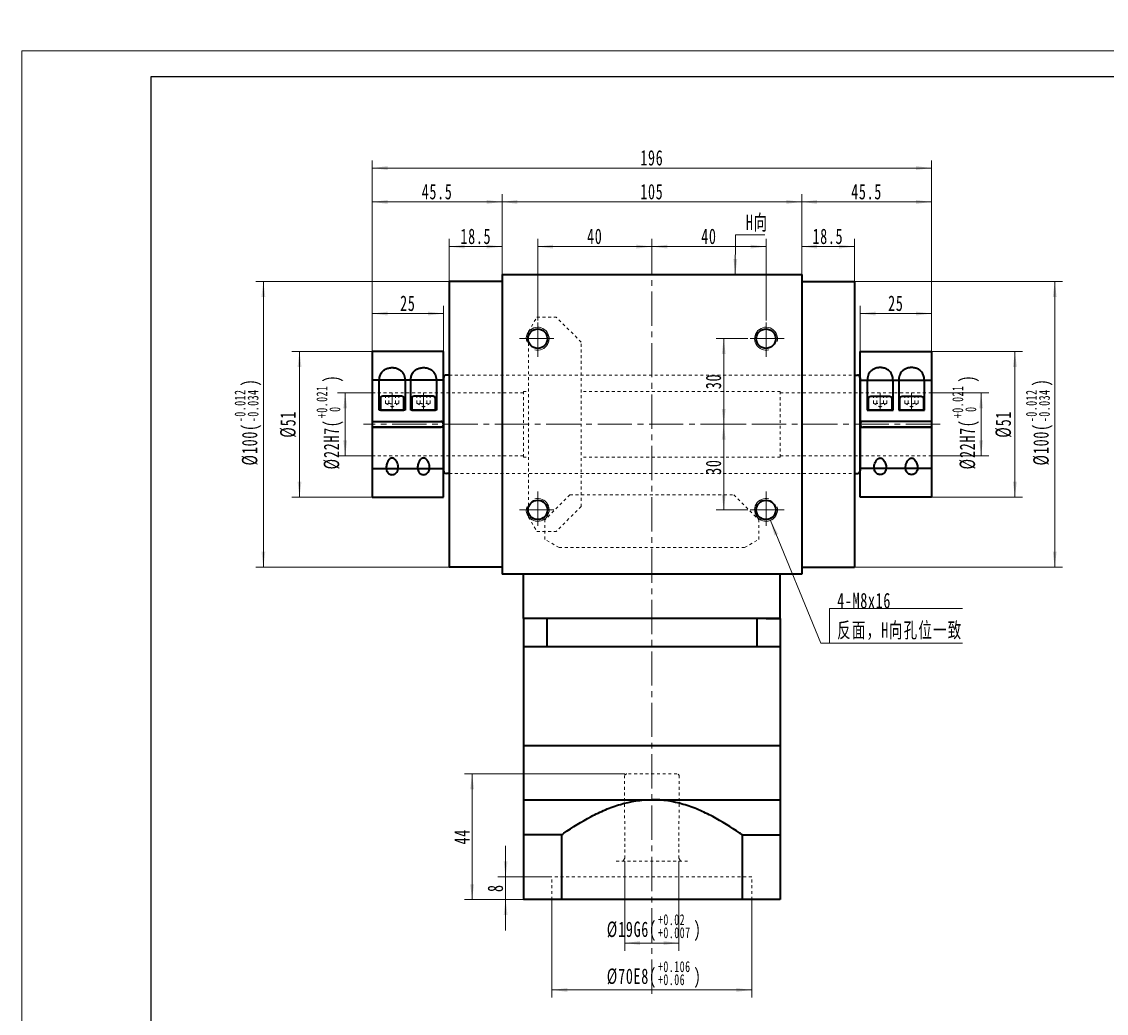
# Model space of a CAD drawing. Header units: millimetres. Extents: x 3821 to 4581, y -174 to 374.
# Tile 2 of 7: x 3821 to 4201, y 27 to 374. Entities that reach past the tile are written whole.
import ezdxf

# ---------------------------------------------------------------- set-up
doc = ezdxf.new("R2010")
doc.units = ezdxf.units.MM
doc.linetypes.add('点画线', pattern=[18, 12, -2, 2, -2])
doc.linetypes.add('虚线', pattern=[2, 1, -1])
doc.layers.get('0').update_dxf_attribs({"lineweight": 35})
for name, color, linetype, lineweight in [('CDRAFT0', 7, 'Continuous', 35), ('EB0', 7, 'Continuous', 35), ('EB0_1', 7, 'Continuous', 35), ('中心线层', 1, '点画线', 18), ('图框_外框线', 7, 'Continuous', 18), ('尺寸线层', 3, 'Continuous', 18), ('粗实线层', 7, 'Continuous', 35), ('粗实线层_1', 7, 'Continuous', 35), ('虚线层', 6, '虚线', 18)]:
    doc.layers.add(name, color=color, linetype=linetype, lineweight=lineweight)
doc.styles.add('标准', font='txt', dxfattribs={"width": 0.667})
doc.dimstyles.new('a4-1-1', dxfattribs={"dimtxt": 3, "dimasz": 3, "dimexe": 1.5, "dimexo": 0, "dimgap": 0.5, "dimtad": 1, "dimdec": 3, "dimdsep": 46, "dimtxsty": '标准', "dimblk": '_CAXARROW', "dimcen": 0, "dimdle": 6, "dimazin": 2, "dimtfac": 0.707107, "dimtdec": 3, "dimtix": 1, "dimtmove": 2, "dimatfit": 3, "dimfxl": 0, "dimfrac": 2, "dimtolj": 1, "dimarcsym": 0})

# ---------------------------------------------------------------- blocks, each defined once
blk = doc.blocks.new('*X3')
at = {"layer": '尺寸线层', "color": 0, "char_height": 5.4, "attachment_point": 1, "line_spacing_factor": 1.15057, "style": '标准'}
for s, insert, width in [('\\T1.1;%%C70E8(', (4025.92, 42.28), 126.3617), ('\\T1.1;{\\H0.707107x;+0.106}', (4043.84, 44.85), 45.8159), ('\\T1.1;)', (4056.38, 42.28), 126.3617), ('\\T1.1;{\\H0.707107x;+0.06}', (4043.84, 40.29), 45.8159)]:
    blk.add_mtext(s, dxfattribs=dict(at, insert=insert, width=width))
blk = doc.blocks.new('*X2')
at = {"layer": '尺寸线层', "linetype": 'Continuous'}
for points in [[(4006.71, 34.76), (4012.11, 35.43), (4012.11, 34.08)], [(4076.71, 34.76), (4071.31, 35.43), (4071.31, 34.08)]]:
    blk.add_hatch(color=0, dxfattribs=at).paths.add_polyline_path(points, flags=0)
at = {"layer": '尺寸线层', "color": 0, "linetype": 'Continuous'}
for p, q in [((4006.71, 66.41), (4006.71, 32.06)), ((4076.71, 66.41), (4076.71, 32.06)), ((4006.71, 34.76), (4076.71, 34.76))]:
    blk.add_line(p, q, dxfattribs=at)
at = {"layer": '尺寸线层', "color": 0}
blk.add_blockref('*X3', (0, 0), dxfattribs=at)
blk = doc.blocks.new('_CAXARROW')
blk.add_hatch(color=0).paths.add_polyline_path([(0, 0), (-1, 0.125), (-1, -0.125)], flags=0)
blk = doc.blocks.new('*X4')
at = {"layer": '尺寸线层', "linetype": 'Continuous'}
for points in [[(3990.46, 74.41), (3991.14, 79.81), (3989.79, 79.81)], [(3990.46, 66.41), (3991.14, 61.01), (3989.79, 61.01)]]:
    blk.add_hatch(color=0, dxfattribs=at).paths.add_polyline_path(points, flags=0)
at = {"layer": '尺寸线层', "color": 0, "linetype": 'Continuous'}
for p, q in [((3990.46, 85.21), (3990.46, 55.61)), ((4006.71, 74.41), (3987.76, 74.41)), ((3996.71, 66.41), (3987.76, 66.41))]:
    blk.add_line(p, q, dxfattribs=at)
at = {"layer": '尺寸线层', "color": 0, "insert": (3986.89, 70.41), "char_height": 5.4, "width": 10.8, "attachment_point": 5, "rotation": 90, "line_spacing_factor": 1.15057, "style": '标准'}
blk.add_mtext('\\T1.1;8', dxfattribs=at)
blk = doc.blocks.new('*X5')
at = {"layer": '尺寸线层', "linetype": 'Continuous'}
for points in [[(3978.72, 110.41), (3978.05, 105.01), (3979.4, 105.01)], [(3978.72, 66.41), (3978.05, 71.81), (3979.4, 71.81)]]:
    blk.add_hatch(color=0, dxfattribs=at).paths.add_polyline_path(points, flags=0)
at = {"layer": '尺寸线层', "color": 0, "linetype": 'Continuous'}
for p, q in [((4032.21, 110.41), (3976.02, 110.41)), ((3978.72, 66.41), (3978.72, 110.41)), ((3996.71, 66.41), (3976.02, 66.41))]:
    blk.add_line(p, q, dxfattribs=at)
at = {"layer": '尺寸线层', "color": 0, "insert": (3975.15, 88.41), "char_height": 5.4, "width": 10.8, "attachment_point": 5, "rotation": 90, "line_spacing_factor": 1.15057, "style": '标准'}
blk.add_mtext('\\T1.1;44', dxfattribs=at)
blk = doc.blocks.new('*X7')
at = {"layer": '尺寸线层', "color": 0, "char_height": 5.4, "attachment_point": 1, "line_spacing_factor": 1.15057, "style": '标准'}
for s, insert, width in [('\\T1.1;{\\H0.707107x;+0.02}', (4043.84, 61.29), 45.8159), ('\\T1.1;%%C19G6(', (4025.92, 58.72), 126.3617), ('\\T1.1;)', (4056.38, 58.72), 126.3617), ('\\T1.1;{\\H0.707107x;+0.007}', (4043.84, 56.73), 45.8159)]:
    blk.add_mtext(s, dxfattribs=dict(at, insert=insert, width=width))
blk = doc.blocks.new('*X6')
at = {"layer": '尺寸线层', "linetype": 'Continuous'}
for points in [[(4032.21, 51.2), (4037.61, 50.52), (4037.61, 51.87)], [(4051.21, 51.2), (4045.81, 50.52), (4045.81, 51.87)]]:
    blk.add_hatch(color=0, dxfattribs=at).paths.add_polyline_path(points, flags=0)
at = {"layer": '尺寸线层', "color": 0, "linetype": 'Continuous'}
for p, q in [((4032.21, 79.91), (4032.21, 48.5)), ((4051.21, 79.91), (4051.21, 48.5)), ((4051.21, 51.2), (4032.21, 51.2))]:
    blk.add_line(p, q, dxfattribs=at)
at = {"layer": '尺寸线层', "color": 0}
blk.add_blockref('*X7', (0, 0), dxfattribs=at)
blk = doc.blocks.new('*X13')
at = {"layer": '尺寸线层', "color": 0, "char_height": 5.4, "attachment_point": 1, "rotation": 90, "line_spacing_factor": 1.15057, "style": '标准'}
for s, insert, width in [('\\T1.1;{\\H0.707107x;-0.012}', (3895.48, 233.66), 45.8159), ('\\T1.1;)', (3898.05, 246.21), 115.3966), ('\\T1.1;{\\H0.707107x;-0.034}', (3900.04, 233.66), 45.8159), ('\\T1.1;%%C100(', (3898.05, 218.49), 115.3966)]:
    blk.add_mtext(s, dxfattribs=dict(at, insert=insert, width=width))
blk = doc.blocks.new('*X12')
at = {"layer": '尺寸线层', "linetype": 'Continuous'}
for points in [[(3905.58, 282.91), (3906.25, 277.51), (3904.9, 277.51)], [(3905.58, 182.91), (3906.25, 188.31), (3904.9, 188.31)]]:
    blk.add_hatch(color=0, dxfattribs=at).paths.add_polyline_path(points, flags=0)
at = {"layer": '尺寸线层', "color": 0, "linetype": 'Continuous'}
for p, q in [((3970.71, 282.91), (3902.88, 282.91)), ((3905.58, 282.91), (3905.58, 182.91)), ((3970.71, 182.91), (3902.88, 182.91))]:
    blk.add_line(p, q, dxfattribs=at)
at = {"layer": '尺寸线层', "color": 0}
blk.add_blockref('*X13', (0, 0), dxfattribs=at)
blk = doc.blocks.new('*X14')
at = {"layer": '尺寸线层', "linetype": 'Continuous'}
for points in [[(3989.21, 310.8), (3994.61, 311.48), (3994.61, 310.13)], [(4094.21, 310.8), (4088.81, 311.48), (4088.81, 310.13)]]:
    blk.add_hatch(color=0, dxfattribs=at).paths.add_polyline_path(points, flags=0)
at = {"layer": '尺寸线层', "color": 0, "linetype": 'Continuous'}
for p, q in [((3989.21, 285.41), (3989.21, 313.5)), ((4094.21, 285.41), (4094.21, 313.5)), ((3989.21, 310.8), (4094.21, 310.8))]:
    blk.add_line(p, q, dxfattribs=at)
at = {"layer": '尺寸线层', "color": 0, "insert": (4041.71, 314.37), "char_height": 5.4, "width": 14.0022, "attachment_point": 5, "line_spacing_factor": 1.15057, "style": '标准'}
blk.add_mtext('\\T1.1;105', dxfattribs=at)
blk = doc.blocks.new('*X15')
at = {"layer": '尺寸线层', "linetype": 'Continuous'}
for points in [[(3970.71, 295.15), (3976.11, 294.47), (3976.11, 295.82)], [(3989.21, 295.15), (3983.81, 294.47), (3983.81, 295.82)]]:
    blk.add_hatch(color=0, dxfattribs=at).paths.add_polyline_path(points, flags=0)
at = {"layer": '尺寸线层', "color": 0, "linetype": 'Continuous'}
for p, q in [((3970.71, 282.91), (3970.71, 297.85)), ((3989.21, 285.41), (3989.21, 297.85)), ((3989.21, 295.15), (3970.71, 295.15))]:
    blk.add_line(p, q, dxfattribs=at)
at = {"layer": '尺寸线层', "color": 0, "insert": (3980.04, 298.72), "char_height": 5.4, "width": 19.4848, "attachment_point": 5, "line_spacing_factor": 1.15057, "style": '标准'}
blk.add_mtext('\\T1.1;18.5', dxfattribs=at)
blk = doc.blocks.new('*X16')
at = {"layer": '尺寸线层', "linetype": 'Continuous'}
for points in [[(3943.71, 310.8), (3949.11, 311.48), (3949.11, 310.13)], [(3989.21, 310.8), (3983.81, 311.48), (3983.81, 310.13)]]:
    blk.add_hatch(color=0, dxfattribs=at).paths.add_polyline_path(points, flags=0)
at = {"layer": '尺寸线层', "color": 0, "linetype": 'Continuous'}
for p, q in [((3943.71, 258.41), (3943.71, 313.5)), ((3989.21, 285.41), (3989.21, 313.5)), ((3943.71, 310.8), (3989.21, 310.8))]:
    blk.add_line(p, q, dxfattribs=at)
at = {"layer": '尺寸线层', "color": 0, "insert": (3966.46, 314.37), "char_height": 5.4, "width": 19.7573, "attachment_point": 5, "line_spacing_factor": 1.15057, "style": '标准'}
blk.add_mtext('\\T1.1;45.5', dxfattribs=at)
blk = doc.blocks.new('*X17')
at = {"layer": '尺寸线层', "linetype": 'Continuous'}
for points in [[(4094.21, 295.15), (4099.61, 295.82), (4099.61, 294.47)], [(4112.71, 295.15), (4107.31, 295.82), (4107.31, 294.47)]]:
    blk.add_hatch(color=0, dxfattribs=at).paths.add_polyline_path(points, flags=0)
at = {"layer": '尺寸线层', "color": 0, "linetype": 'Continuous'}
for p, q in [((4094.21, 285.41), (4094.21, 297.85)), ((4112.71, 282.91), (4112.71, 297.85)), ((4094.21, 295.15), (4112.71, 295.15))]:
    blk.add_line(p, q, dxfattribs=at)
at = {"layer": '尺寸线层', "color": 0, "insert": (4103.39, 298.72), "char_height": 5.4, "width": 19.4848, "attachment_point": 5, "line_spacing_factor": 1.15057, "style": '标准'}
blk.add_mtext('\\T1.1;18.5', dxfattribs=at)
blk = doc.blocks.new('*X18')
at = {"layer": '尺寸线层', "linetype": 'Continuous'}
for points in [[(3943.71, 322.66), (3949.11, 321.99), (3949.11, 323.34)], [(4139.71, 322.66), (4134.31, 321.99), (4134.31, 323.34)]]:
    blk.add_hatch(color=0, dxfattribs=at).paths.add_polyline_path(points, flags=0)
at = {"layer": '尺寸线层', "color": 0, "linetype": 'Continuous'}
for p, q in [((3943.71, 258.41), (3943.71, 325.36)), ((4139.71, 258.41), (4139.71, 325.36)), ((4139.71, 322.66), (3943.71, 322.66))]:
    blk.add_line(p, q, dxfattribs=at)
at = {"layer": '尺寸线层', "color": 0, "insert": (4041.71, 326.23), "char_height": 5.4, "width": 14.0412, "attachment_point": 5, "line_spacing_factor": 1.15057, "style": '标准'}
blk.add_mtext('\\T1.1;196', dxfattribs=at)
blk = doc.blocks.new('*X19')
at = {"layer": '尺寸线层', "linetype": 'Continuous'}
for points in [[(4001.71, 295.15), (4007.11, 295.82), (4007.11, 294.47)], [(4041.71, 295.15), (4036.31, 295.82), (4036.31, 294.47)]]:
    blk.add_hatch(color=0, dxfattribs=at).paths.add_polyline_path(points, flags=0)
at = {"layer": '尺寸线层', "color": 0, "linetype": 'Continuous'}
for p, q in [((4001.71, 269.31), (4001.71, 297.85)), ((4041.71, 288.41), (4041.71, 297.85)), ((4001.71, 295.15), (4041.71, 295.15))]:
    blk.add_line(p, q, dxfattribs=at)
at = {"layer": '尺寸线层', "color": 0, "insert": (4021.71, 298.72), "char_height": 5.4, "width": 10.8, "attachment_point": 5, "line_spacing_factor": 1.15057, "style": '标准'}
blk.add_mtext('\\T1.1;40', dxfattribs=at)
blk = doc.blocks.new('*X20')
at = {"layer": '尺寸线层', "linetype": 'Continuous'}
for points in [[(4041.71, 295.15), (4047.11, 294.47), (4047.11, 295.82)], [(4081.71, 295.15), (4076.31, 294.47), (4076.31, 295.82)]]:
    blk.add_hatch(color=0, dxfattribs=at).paths.add_polyline_path(points, flags=0)
at = {"layer": '尺寸线层', "color": 0, "linetype": 'Continuous'}
for p, q in [((4041.71, 288.41), (4041.71, 297.85)), ((4081.71, 269.31), (4081.71, 297.85)), ((4081.71, 295.15), (4041.71, 295.15))]:
    blk.add_line(p, q, dxfattribs=at)
at = {"layer": '尺寸线层', "color": 0, "insert": (4061.71, 298.72), "char_height": 5.4, "width": 10.8, "attachment_point": 5, "line_spacing_factor": 1.15057, "style": '标准'}
blk.add_mtext('\\T1.1;40', dxfattribs=at)
blk = doc.blocks.new('*X21')
at = {"layer": '尺寸线层', "linetype": 'Continuous'}
for points in [[(4066.89, 262.91), (4067.56, 257.51), (4066.21, 257.51)], [(4066.89, 232.91), (4067.56, 238.31), (4066.21, 238.31)]]:
    blk.add_hatch(color=0, dxfattribs=at).paths.add_polyline_path(points, flags=0)
at = {"layer": '尺寸线层', "color": 0, "linetype": 'Continuous'}
for p, q in [((4075.31, 262.91), (4064.19, 262.91)), ((4066.89, 262.91), (4066.89, 232.91)), ((4074.17, 232.91), (4064.19, 232.91))]:
    blk.add_line(p, q, dxfattribs=at)
at = {"layer": '尺寸线层', "color": 0, "insert": (4063.32, 247.91), "char_height": 5.4, "width": 10.8, "attachment_point": 5, "rotation": 90, "line_spacing_factor": 1.15057, "style": '标准'}
blk.add_mtext('\\T1.1;30', dxfattribs=at)
blk = doc.blocks.new('*X22')
at = {"layer": '尺寸线层', "linetype": 'Continuous'}
for points in [[(4066.89, 232.91), (4067.56, 227.51), (4066.21, 227.51)], [(4066.89, 202.91), (4067.56, 208.31), (4066.21, 208.31)]]:
    blk.add_hatch(color=0, dxfattribs=at).paths.add_polyline_path(points, flags=0)
at = {"layer": '尺寸线层', "color": 0, "linetype": 'Continuous'}
for p, q in [((4070.77, 232.91), (4064.19, 232.91)), ((4066.89, 232.91), (4066.89, 202.91)), ((4075.31, 202.91), (4064.19, 202.91))]:
    blk.add_line(p, q, dxfattribs=at)
at = {"layer": '尺寸线层', "color": 0, "insert": (4063.32, 217.91), "char_height": 5.4, "width": 10.8, "attachment_point": 5, "rotation": 90, "line_spacing_factor": 1.15057, "style": '标准'}
blk.add_mtext('\\T1.1;30', dxfattribs=at)
blk = doc.blocks.new('*X23')
at = {"layer": '尺寸线层', "linetype": 'Continuous'}
blk.add_hatch(color=0, dxfattribs=at).paths.add_polyline_path([(-1.05, -13.87), (-1.71, -8.47), (-0.36, -8.47)], flags=0)
at = {"layer": '尺寸线层', "color": 0, "linetype": 'Continuous'}
blk.add_line((-1.05, -13.87), (-1.02, 0), dxfattribs=at)
at = {"layer": '尺寸线层', "color": 0}
for p, q in [((-1.02, 0), (0, 0)), ((0, 0), (9.3, 0)), ((0, 0), (0, 0))]:
    blk.add_line(p, q, dxfattribs=at)
at = {"layer": '尺寸线层', "color": 0, "insert": (2.7, 1.08), "char_height": 5.4, "width": 13.1923, "attachment_point": 7, "line_spacing_factor": 1.15057, "style": '标准'}
blk.add_mtext('\\T1.1;H向', dxfattribs=at)
blk = doc.blocks.new('*X24')
at = {"layer": '尺寸线层', "linetype": 'Continuous'}
blk.add_hatch(color=0, dxfattribs=at).paths.add_polyline_path([(-20.72, 42.96), (-18.04, 38.23), (-19.29, 37.71)], flags=0)
at = {"layer": '尺寸线层', "color": 0, "linetype": 'Continuous'}
blk.add_line((-20.72, 42.96), (-3.04, 0), dxfattribs=at)
at = {"layer": '尺寸线层', "color": 0}
for p, q in [((0, 12.08), (46.61, 12.08)), ((0, 0), (0, 12.08)), ((-3.04, 0), (0, 0)), ((0, 0), (46.61, 0))]:
    blk.add_line(p, q, dxfattribs=at)
at = {"layer": '尺寸线层', "color": 0, "insert": (2.7, 1.08), "char_height": 5.4, "width": 87.8216, "attachment_point": 7, "line_spacing_factor": 1.15057, "style": '标准'}
blk.add_mtext('\\T1.1;4-M8x16\\P反面，H向孔位一致', dxfattribs=at)
blk = doc.blocks.new('*X30')
at = {"layer": '尺寸线层', "color": 0, "char_height": 5.4, "attachment_point": 1, "rotation": 90, "line_spacing_factor": 1.15057, "style": '标准'}
for s, insert, width in [('\\T1.1;{\\H0.707107x;-0.012}', (4172.78, 233.66), 45.8159), ('\\T1.1;)', (4175.35, 246.21), 115.3966), ('\\T1.1;{\\H0.707107x;-0.034}', (4177.34, 233.66), 45.8159), ('\\T1.1;%%C100(', (4175.35, 218.49), 115.3966)]:
    blk.add_mtext(s, dxfattribs=dict(at, insert=insert, width=width))
blk = doc.blocks.new('*X29')
at = {"layer": '尺寸线层', "linetype": 'Continuous'}
for points in [[(4182.88, 282.91), (4183.55, 277.51), (4182.2, 277.51)], [(4182.88, 182.91), (4183.55, 188.31), (4182.2, 188.31)]]:
    blk.add_hatch(color=0, dxfattribs=at).paths.add_polyline_path(points, flags=0)
at = {"layer": '尺寸线层', "color": 0, "linetype": 'Continuous'}
for p, q in [((4112.71, 282.91), (4185.58, 282.91)), ((4182.88, 282.91), (4182.88, 182.91)), ((4112.71, 182.91), (4185.58, 182.91))]:
    blk.add_line(p, q, dxfattribs=at)
at = {"layer": '尺寸线层', "color": 0}
blk.add_blockref('*X30', (0, 0), dxfattribs=at)
blk = doc.blocks.new('*X31')
at = {"layer": '尺寸线层', "linetype": 'Continuous'}
for points in [[(4094.21, 310.8), (4099.61, 310.13), (4099.61, 311.48)], [(4139.71, 310.8), (4134.31, 310.13), (4134.31, 311.48)]]:
    blk.add_hatch(color=0, dxfattribs=at).paths.add_polyline_path(points, flags=0)
at = {"layer": '尺寸线层', "color": 0, "linetype": 'Continuous'}
for p, q in [((4094.21, 285.41), (4094.21, 313.5)), ((4139.71, 258.41), (4139.71, 313.5)), ((4139.71, 310.8), (4094.21, 310.8))]:
    blk.add_line(p, q, dxfattribs=at)
at = {"layer": '尺寸线层', "color": 0, "insert": (4116.96, 314.37), "char_height": 5.4, "width": 19.7573, "attachment_point": 5, "line_spacing_factor": 1.15057, "style": '标准'}
blk.add_mtext('\\T1.1;45.5', dxfattribs=at)
blk = doc.blocks.new('23fgghgj_2')
at = {"layer": '中心线层'}
for p, q in [((-18, -10.5), (-18, -4.43)), ((-7, -10.5), (-7, -4.43))]:
    blk.add_line(p, q, dxfattribs=at)
at = {"layer": '粗实线层'}
for p, q in [((0, 10), (-25, 10)), ((-25, 10), (-25, -41)), ((0, -41), (0, 10)), ((-22.5, -10.5), (-22.5, -0.33)), ((-13.5, -0.33), (-13.5, -10.5)), ((-11.5, -10.5), (-11.5, -0.33)), ((-2.5, -0.33), (-2.5, -10.5)), ((-22.14, -6.51), (-22.14, -10.5)), ((-14.69, -5.68), (-21.31, -5.68)), ((-13.86, -10.5), (-13.86, -6.51)), ((-11.14, -6.51), (-11.14, -10.5)), ((-3.69, -5.68), (-10.31, -5.68)), ((-2.86, -10.5), (-2.86, -6.51)), ((-13.5, -10.5), (-22.5, -10.5)), ((-22.14, -10.5), (-13.86, -10.5)), ((-2.5, -10.5), (-11.5, -10.5)), ((-11.14, -10.5), (-2.86, -10.5)), ((-25, -14.5), (0, -14.5)), ((0, -16.5), (-25, -16.5)), ((-25, -41), (0, -41))]:
    blk.add_line(p, q, dxfattribs=at)
at = {"layer": '粗实线层', "color": 6, "linetype": '虚线', "lineweight": 18}
for p, q in [((-25, 0), (0, 0)), ((-25, -31), (0, -31))]:
    blk.add_line(p, q, dxfattribs=at)
at = {"layer": '粗实线层'}
for centre, start, end in [((-21.31, -6.51), 90, 180), ((-14.69, -6.51), 0, 90), ((-10.31, -6.51), 90, 180), ((-3.69, -6.51), 0, 90)]:
    blk.add_arc(centre, 0.828, start, end, dxfattribs=at)
for points, knots in [([(-22.5, -0.33), (-22.48, 0.1), (-22.44, 0.96), (-22.04, 2.19), (-21.29, 3.23), (-20.19, 3.95), (-18.96, 4.32), (-17.69, 4.39), (-16.49, 4.19), (-15.43, 3.74), (-14.42, 2.92), (-13.64, 1.58), (-13.55, 0.34), (-13.5, -0.33)], [0, 0, 0, 0, 1.373162, 2.742602, 4.245596, 5.500111, 6.563816, 7.630659, 8.624283, 9.64043, 10.777305, 12.54488, 14.703434, 14.703434, 14.703434, 14.703434]), ([(-11.5, -0.33), (-11.48, 0.1), (-11.44, 0.96), (-11.04, 2.19), (-10.29, 3.23), (-9.19, 3.95), (-7.96, 4.32), (-6.69, 4.39), (-5.49, 4.19), (-4.43, 3.74), (-3.42, 2.92), (-2.64, 1.58), (-2.55, 0.34), (-2.5, -0.33)], [0, 0, 0, 0, 1.373162, 2.742602, 4.245596, 5.500111, 6.563816, 7.630659, 8.624283, 9.64043, 10.777305, 12.54488, 14.703434, 14.703434, 14.703434, 14.703434]), ([(-18, -33.15), (-18.18, -33.14), (-18.55, -33.11), (-19.09, -32.87), (-19.62, -32.41), (-20.06, -31.56), (-20.16, -30.35), (-19.87, -29.13), (-19.38, -28.19), (-18.92, -27.67), (-18.49, -27.4), (-18.2, -27.32), (-17.92, -27.3), (-17.61, -27.36), (-17.17, -27.6), (-16.6, -28.19), (-16.04, -29.31), (-15.81, -30.66), (-16.04, -31.82), (-16.49, -32.53), (-17.01, -32.92), (-17.52, -33.12), (-17.85, -33.15), (-18, -33.15)], [0, 0, 0, 0, 0.47736, 0.952584, 1.617351, 2.584215, 4.041204, 5.561301, 6.464573, 7.148037, 7.516844, 7.828708, 7.930104, 8.241202, 8.632474, 9.274257, 10.500373, 12.311299, 13.544842, 14.379132, 14.989409, 15.474263, 15.857094, 15.857094, 15.857094, 15.857094]), ([(-7, -33.15), (-7.18, -33.14), (-7.55, -33.11), (-8.09, -32.87), (-8.62, -32.41), (-9.06, -31.56), (-9.16, -30.35), (-8.87, -29.13), (-8.38, -28.19), (-7.92, -27.67), (-7.49, -27.4), (-7.2, -27.32), (-6.92, -27.3), (-6.61, -27.36), (-6.17, -27.6), (-5.6, -28.19), (-5.04, -29.31), (-4.81, -30.66), (-5.04, -31.82), (-5.49, -32.53), (-6.01, -32.92), (-6.52, -33.12), (-6.85, -33.15), (-7, -33.15)], [0, 0, 0, 0, 0.47736, 0.952584, 1.617351, 2.584215, 4.041204, 5.561301, 6.464573, 7.148037, 7.516844, 7.828708, 7.930104, 8.241202, 8.632474, 9.274257, 10.500373, 12.311299, 13.544842, 14.379132, 14.989409, 15.474263, 15.857094, 15.857094, 15.857094, 15.857094])]:
    blk.add_open_spline(points, degree=3, knots=knots, dxfattribs=at)
at = {"layer": '虚线层'}
for p, q in [((-20.31, -8.18), (-20.31, -5.68)), ((-19.15, -8.18), (-19.15, -5.68)), ((-16.85, -8.18), (-16.85, -5.68)), ((-15.69, -8.18), (-15.69, -5.68)), ((-9.31, -8.18), (-9.31, -5.68)), ((-8.15, -8.18), (-8.15, -5.68)), ((-5.85, -8.18), (-5.85, -5.68)), ((-4.69, -8.18), (-4.69, -5.68)), ((-20.31, -8.18), (-18, -9.51)), ((-15.69, -8.18), (-18, -9.51)), ((-9.31, -8.18), (-7, -9.51)), ((-4.69, -8.18), (-7, -9.51))]:
    blk.add_line(p, q, dxfattribs=at)
for centre, radius, start, end in [((-19.73, -7.03), 1.29, 243.4349, 296.5651), ((-18, -3.79), 4.54, 255.2529, 284.7471), ((-16.27, -7.03), 1.29, 243.4349, 296.5651), ((-8.73, -7.03), 1.29, 243.4349, 296.5651), ((-7, -3.79), 4.54, 255.2529, 284.7471), ((-5.27, -7.03), 1.29, 243.4349, 296.5651)]:
    blk.add_arc(centre, radius, start, end, dxfattribs=at)
blk = doc.blocks.new('*X40')
at = {"layer": '尺寸线层', "color": 0, "char_height": 5.4, "attachment_point": 1, "rotation": 90, "line_spacing_factor": 1.15057, "style": '标准'}
for s, insert, width in [('\\T1.1;{\\H0.707107x;+0.021}', (3924.16, 235.04), 45.8159), ('\\T1.1;)', (3926.73, 247.58), 126.3617), ('\\T1.1;%%C22H7(', (3926.73, 217.11), 126.3617), ('\\T1.1;{\\H0.707107x;0}', (3928.72, 237.25), 45.8159)]:
    blk.add_mtext(s, dxfattribs=dict(at, insert=insert, width=width))
blk = doc.blocks.new('*X39')
at = {"layer": '尺寸线层', "linetype": 'Continuous'}
for points in [[(3934.25, 243.91), (3934.93, 238.51), (3933.58, 238.51)], [(3934.25, 221.91), (3934.93, 227.31), (3933.58, 227.31)]]:
    blk.add_hatch(color=0, dxfattribs=at).paths.add_polyline_path(points, flags=0)
at = {"layer": '尺寸线层', "color": 0, "linetype": 'Continuous'}
for p, q in [((3943.71, 243.91), (3931.55, 243.91)), ((3934.25, 243.91), (3934.25, 221.91)), ((3943.71, 221.91), (3931.55, 221.91))]:
    blk.add_line(p, q, dxfattribs=at)
at = {"layer": '尺寸线层', "color": 0}
blk.add_blockref('*X40', (0, 0), dxfattribs=at)
blk = doc.blocks.new('*X41')
at = {"layer": '尺寸线层', "linetype": 'Continuous'}
for points in [[(3918.25, 258.41), (3918.92, 253.01), (3917.57, 253.01)], [(3918.25, 207.41), (3918.92, 212.81), (3917.57, 212.81)]]:
    blk.add_hatch(color=0, dxfattribs=at).paths.add_polyline_path(points, flags=0)
at = {"layer": '尺寸线层', "color": 0, "linetype": 'Continuous'}
for p, q in [((3943.71, 258.41), (3915.55, 258.41)), ((3918.25, 258.41), (3918.25, 207.41)), ((3943.71, 207.41), (3915.55, 207.41))]:
    blk.add_line(p, q, dxfattribs=at)
at = {"layer": '尺寸线层', "color": 0, "insert": (3914.27, 232.91), "char_height": 5.4, "width": 17.5067, "attachment_point": 5, "rotation": 90, "line_spacing_factor": 1.15057, "style": '标准'}
blk.add_mtext('\\T1.1;%%C51', dxfattribs=at)
blk = doc.blocks.new('*X42')
at = {"layer": '尺寸线层', "linetype": 'Continuous'}
for points in [[(3943.71, 271.7), (3949.11, 271.02), (3949.11, 272.37)], [(3968.71, 271.7), (3963.31, 271.02), (3963.31, 272.37)]]:
    blk.add_hatch(color=0, dxfattribs=at).paths.add_polyline_path(points, flags=0)
at = {"layer": '尺寸线层', "color": 0, "linetype": 'Continuous'}
for p, q in [((3943.71, 258.41), (3943.71, 274.4)), ((3968.71, 249.16), (3968.71, 274.4)), ((3968.71, 271.7), (3943.71, 271.7))]:
    blk.add_line(p, q, dxfattribs=at)
at = {"layer": '尺寸线层', "color": 0, "insert": (3956.21, 275.27), "char_height": 5.4, "width": 10.8, "attachment_point": 5, "line_spacing_factor": 1.15057, "style": '标准'}
blk.add_mtext('\\T1.1;25', dxfattribs=at)
blk = doc.blocks.new('*X44')
at = {"layer": '尺寸线层', "color": 0, "char_height": 5.4, "attachment_point": 1, "rotation": 90, "line_spacing_factor": 1.15057, "style": '标准'}
for s, insert, width in [('\\T1.1;{\\H0.707107x;+0.021}', (4146.98, 235.04), 45.8159), ('\\T1.1;)', (4149.55, 247.58), 126.3617), ('\\T1.1;%%C22H7(', (4149.55, 217.11), 126.3617), ('\\T1.1;{\\H0.707107x;0}', (4151.54, 237.25), 45.8159)]:
    blk.add_mtext(s, dxfattribs=dict(at, insert=insert, width=width))
blk = doc.blocks.new('*X43')
at = {"layer": '尺寸线层', "linetype": 'Continuous'}
for points in [[(4157.07, 243.91), (4157.75, 238.51), (4156.4, 238.51)], [(4157.07, 221.91), (4157.75, 227.31), (4156.4, 227.31)]]:
    blk.add_hatch(color=0, dxfattribs=at).paths.add_polyline_path(points, flags=0)
at = {"layer": '尺寸线层', "color": 0, "linetype": 'Continuous'}
for p, q in [((4139.71, 243.91), (4159.77, 243.91)), ((4157.07, 243.91), (4157.07, 221.91)), ((4139.71, 221.91), (4159.77, 221.91))]:
    blk.add_line(p, q, dxfattribs=at)
at = {"layer": '尺寸线层', "color": 0}
blk.add_blockref('*X44', (0, 0), dxfattribs=at)
blk = doc.blocks.new('*X45')
at = {"layer": '尺寸线层', "linetype": 'Continuous'}
for points in [[(4168.93, 258.41), (4169.6, 253.01), (4168.25, 253.01)], [(4168.93, 207.41), (4169.6, 212.81), (4168.25, 212.81)]]:
    blk.add_hatch(color=0, dxfattribs=at).paths.add_polyline_path(points, flags=0)
at = {"layer": '尺寸线层', "color": 0, "linetype": 'Continuous'}
for p, q in [((4139.71, 258.41), (4171.63, 258.41)), ((4168.93, 258.41), (4168.93, 207.41)), ((4139.71, 207.41), (4171.63, 207.41))]:
    blk.add_line(p, q, dxfattribs=at)
at = {"layer": '尺寸线层', "color": 0, "insert": (4164.95, 232.91), "char_height": 5.4, "width": 17.5067, "attachment_point": 5, "rotation": 90, "line_spacing_factor": 1.15057, "style": '标准'}
blk.add_mtext('\\T1.1;%%C51', dxfattribs=at)
blk = doc.blocks.new('*X46')
at = {"layer": '尺寸线层', "linetype": 'Continuous'}
for points in [[(4114.71, 271.7), (4120.11, 272.37), (4120.11, 271.02)], [(4139.71, 271.7), (4134.31, 272.37), (4134.31, 271.02)]]:
    blk.add_hatch(color=0, dxfattribs=at).paths.add_polyline_path(points, flags=0)
at = {"layer": '尺寸线层', "color": 0, "linetype": 'Continuous'}
for p, q in [((4114.71, 249.16), (4114.71, 274.4)), ((4139.71, 258.41), (4139.71, 274.4)), ((4114.71, 271.7), (4139.71, 271.7))]:
    blk.add_line(p, q, dxfattribs=at)
at = {"layer": '尺寸线层', "color": 0, "insert": (4127.21, 275.27), "char_height": 5.4, "width": 10.8, "attachment_point": 5, "line_spacing_factor": 1.15057, "style": '标准'}
blk.add_mtext('\\T1.1;25', dxfattribs=at)

msp = doc.modelspace()

# ---------------------------------------------------------------- linework, layer by layer
at = {"color": 7, "linetype": 'Continuous', "lineweight": 0}
for centre, start, end in [((4001.7135, 262.9101), 255, 195), ((4001.7135, 262.9101), 255, 195), ((4081.7135, 262.9101), 345, 285), ((4081.7135, 262.9101), 345, 285), ((4001.7135, 202.9101), 165, 105), ((4001.7135, 202.9101), 165, 105), ((4081.7135, 202.9101), 75, 15), ((4081.7135, 202.9101), 75, 15)]:
    msp.add_arc(centre, 4, start, end, dxfattribs=at)
at = {"layer": 'CDRAFT0', "color": 7}
for points in [[(4010.0935, 89.0785), (4010.3652, 89.2712), (4010.6378, 89.4627), (4013.9718, 91.7854), (4017.1147, 93.7645), (4022.0296, 96.3602), (4023.7018, 97.1624), (4026.2758, 98.2434), (4027.1448, 98.5832), (4028.908, 99.216), (4029.8023, 99.5088), (4034.2848, 100.8232), (4037.9494, 101.4101), (4041.7135, 101.4101)], [(4073.3335, 89.0785), (4073.0618, 89.2712), (4072.7892, 89.4627), (4069.4552, 91.7854), (4066.3123, 93.7645), (4061.3974, 96.3602), (4059.7253, 97.1624), (4057.1512, 98.2434), (4056.2822, 98.5832), (4054.519, 99.216), (4053.6247, 99.5088), (4049.1423, 100.8232), (4045.4776, 101.4101), (4041.7135, 101.4101)]]:
    msp.add_open_spline(points, degree=3, knots=[0, 0, 0, 0, 0.99690397, 0.99690397, 12.15872641, 12.15872641, 17.73963764, 17.73963764, 20.53009325, 20.53009325, 23.32054886, 23.32054886, 34.48237131, 34.48237131, 34.48237131, 34.48237131], dxfattribs=at)
at = {"layer": 'EB0'}
for p, q in [((3996.7135, 164.9101), (3996.7135, 120.4101)), ((4086.7135, 164.9101), (3996.7135, 164.9101)), ((4081.7135, 164.9101), (4086.7135, 164.9101)), ((4086.7135, 164.9101), (4086.7135, 144.9101)), ((4086.7135, 154.9101), (3996.7135, 154.9101)), ((4086.7135, 144.9101), (4086.7135, 120.4101))]:
    msp.add_line(p, q, dxfattribs=at)
at = {"layer": 'EB0_1'}
for p, q in [((3996.7135, 120.4101), (3996.7135, 66.4097)), ((4086.7135, 120.4101), (4086.7135, 66.4097)), ((4010.0935, 89.0785), (4010.0935, 66.4097)), ((4073.3335, 89.0785), (4073.3335, 66.4097)), ((4086.7135, 66.4097), (3996.7135, 66.4097))]:
    msp.add_line(p, q, dxfattribs=at)
at = {"layer": '中心线层'}
for p, q in [((4041.7135, 33.3749), (4041.7135, 288.4101)), ((4001.7135, 256.5101), (4001.7135, 269.3101)), ((4081.7135, 256.5101), (4081.7135, 269.3101)), ((3995.3135, 262.9101), (4008.1135, 262.9101)), ((4088.1135, 262.9101), (4075.3135, 262.9101)), ((4142.7278, 232.9101), (3940.6993, 232.9101)), ((4001.7135, 209.3101), (4001.7135, 196.5101)), ((4081.7135, 209.3101), (4081.7135, 196.5101)), ((3995.3135, 202.9101), (4008.1135, 202.9101)), ((4088.1135, 202.9101), (4075.3135, 202.9101))]:
    msp.add_line(p, q, dxfattribs=at)
at = {"layer": '图框_外框线', "color": 3}
msp.add_lwpolyline([(3820.8919, -173.7976), (4581.0177, -173.7976), (4581.0177, 363.7199), (3820.8919, 363.7199)], close=True, dxfattribs=at)
at = {"layer": '图框_外框线', "color": 3, "lineweight": 25}
msp.add_lwpolyline([(3866.1375, -164.7485), (4571.9686, -164.7485), (4571.9686, 354.6708), (3866.1375, 354.6708)], close=True, dxfattribs=at)
at = {"layer": '粗实线层'}
for p, q in [((3989.2135, 285.4101), (3989.2135, 180.4101)), ((3989.2135, 285.4101), (4094.2135, 285.4101)), ((4094.2135, 285.4101), (4094.2135, 180.4101)), ((3989.2135, 282.9101), (3970.7135, 282.9101)), ((3970.7135, 282.9101), (3970.7135, 182.9101)), ((4094.2135, 282.9101), (4112.7135, 282.9101)), ((4112.7135, 282.9101), (4112.7135, 182.9101)), ((3968.7135, 248.4101), (3943.7135, 248.4101)), ((3943.7135, 248.4101), (3943.7135, 233.9101)), ((3968.7135, 249.1601), (3968.7135, 216.6601)), ((3970.7135, 250.1601), (3969.7135, 250.1601)), ((4112.7135, 250.1601), (4113.7135, 250.1601)), ((4114.7135, 249.1601), (4114.7135, 216.6601)), ((4114.7135, 248.4101), (4139.7135, 248.4101)), ((4139.7135, 248.4101), (4139.7135, 233.9101)), ((3943.7135, 233.9101), (3967.7135, 233.9101)), ((3943.7135, 231.9101), (3967.7135, 231.9101)), ((3943.7135, 231.9101), (3943.7135, 217.4101)), ((4139.7135, 233.9101), (4115.7135, 233.9101)), ((4139.7135, 231.9101), (4115.7135, 231.9101)), ((4139.7135, 231.9101), (4139.7135, 217.4101)), ((3943.7135, 217.4101), (3968.7135, 217.4101)), ((4139.7135, 217.4101), (4114.7135, 217.4101)), ((3970.7135, 215.6601), (3969.7135, 215.6601)), ((4112.7135, 215.6601), (4113.7135, 215.6601)), ((3989.2135, 182.9101), (3970.7135, 182.9101)), ((4094.2135, 182.9101), (4112.7135, 182.9101)), ((4094.2135, 180.4101), (3989.2135, 180.4101)), ((3996.7135, 164.9101), (3996.7135, 180.4101)), ((4086.7135, 164.9101), (4086.7135, 180.4101)), ((4004.9011, 164.9101), (4004.9011, 154.9101)), ((4078.5259, 164.9101), (4078.5259, 154.9101)), ((3996.7135, 120.4101), (4086.7135, 120.4101)), ((3996.7135, 101.4101), (4086.7135, 101.4101))]:
    msp.add_line(p, q, dxfattribs=at)
at = {"layer": '粗实线层', "color": 6, "linetype": '虚线', "lineweight": 18}
for p, q in [((3998.5135, 265.4101), (4001.4003, 270.4101)), ((4001.4003, 270.4101), (4008.2262, 270.4101)), ((4016.9135, 261.7228), (4008.2262, 270.4101)), ((3998.5135, 265.4101), (3998.5135, 200.4101)), ((4016.9135, 204.0975), (4016.9135, 261.7228)), ((3970.7135, 250.1601), (4112.7135, 250.1601)), ((3996.7135, 243.9101), (3943.7135, 243.9101)), ((3996.7135, 221.4101), (3996.7135, 244.4101)), ((3996.7135, 244.4101), (3998.5135, 244.4101)), ((4086.7135, 244.4101), (4016.9135, 244.4101)), ((4086.7135, 221.4101), (4086.7135, 244.4101)), ((4139.7135, 243.9101), (4086.7135, 243.9101)), ((3996.7135, 221.9101), (3943.7135, 221.9101)), ((3996.7135, 221.4101), (3998.5135, 221.4101)), ((4086.7135, 221.4101), (4016.9135, 221.4101)), ((4139.7135, 221.9101), (4086.7135, 221.9101)), ((3970.7135, 215.6601), (4112.7135, 215.6601)), ((4013.0009, 208.2101), (4004.2135, 199.4228)), ((4013.0009, 208.2101), (4070.4262, 208.2101)), ((4070.4262, 208.2101), (4079.2135, 199.4228)), ((4016.9135, 204.0975), (4008.2262, 195.4101)), ((3998.5135, 200.4101), (4001.4003, 195.4101)), ((4004.2135, 192.5969), (4004.2135, 199.4228)), ((4079.2135, 192.5969), (4079.2135, 199.4228)), ((4001.4003, 195.4101), (4008.2262, 195.4101)), ((4009.2135, 189.7101), (4004.2135, 192.5969)), ((4074.2135, 189.7101), (4079.2135, 192.5969)), ((4074.2135, 189.7101), (4009.2135, 189.7101))]:
    msp.add_line(p, q, dxfattribs=at)
at = {"layer": '粗实线层'}
for centre in [(4001.7135, 262.9101), (4081.7135, 262.9101), (4001.7135, 202.9101), (4081.7135, 202.9101)]:
    msp.add_circle(centre, 3.4, dxfattribs=at)
for centre, start, end in [((3969.7135, 249.1601), 90, 180), ((4113.7135, 249.1601), 0, 90), ((3967.7135, 232.9101), 270, 90), ((4115.7135, 232.9101), 90, 270), ((3969.7135, 216.6601), 180, 270), ((4113.7135, 216.6601), 270, 360)]:
    msp.add_arc(centre, 1, start, end, dxfattribs=at)
at = {"layer": '粗实线层_1'}
for p, q in [((4010.0935, 89.0785), (3996.7135, 89.0785)), ((4073.3335, 89.0785), (4086.7135, 89.0785))]:
    msp.add_line(p, q, dxfattribs=at)
at = {"layer": '虚线层'}
for p, q in [((4050.5135, 110.4101), (4032.9135, 110.4101)), ((4032.1102, 94.9101), (4032.1102, 109.6092)), ((4051.3169, 94.9101), (4051.3169, 109.6101)), ((4032.2135, 80.9101), (4032.2135, 94.9101)), ((4051.2135, 80.9101), (4051.2135, 94.9101)), ((4051.2177, 92.9101), (4051.2135, 92.9101)), ((4054.2135, 79.9101), (4029.2135, 79.9101)), ((4032.2135, 80.9101), (4031.6362, 79.9101)), ((4051.2135, 80.9101), (4051.7909, 79.9101)), ((4076.7135, 74.4097), (4006.7135, 74.4097)), ((4006.7135, 66.4097), (4006.7135, 74.4097)), ((4076.7135, 66.4097), (4076.7135, 74.4097))]:
    msp.add_line(p, q, dxfattribs=at)
for centre, start, end in [((4032.9135, 109.6101), 90, 180), ((4050.5135, 109.6101), 360, 90)]:
    msp.add_arc(centre, 0.8, start, end, dxfattribs=at)

# ---------------------------------------------------------------- block references
at = {"layer": '尺寸线层'}
for name, p in [('*X23', (4071.9982, 299.2772)), ('*X24', (4103.9635, 156.25))]:
    msp.add_blockref(name, p, dxfattribs=at)
at = {"layer": '粗实线层'}
msp.add_blockref('23fgghgj_2', (3968.7135, 248.4101), dxfattribs=at)
at = {"layer": '粗实线层', "xscale": -0.9999999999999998, "rotation": 360}
msp.add_blockref('23fgghgj_2', (4114.7135, 248.4101), dxfattribs=at)

# ---------------------------------------------------------------- dimensions: what is measured, and where the dimension line sits
at = {"layer": '尺寸线层'}
for base, p1, p2, text, picture, middle in [((3934.2531, 221.9101), (3943.7135, 243.9101), (3943.7135, 221.9101), '\\A1;%%C22H7({\\H0.707107x;\\S+0.021^  0;})', '*X39', (3928.4176, 232.9101)), ((4157.073, 221.9101), (4139.7135, 243.9101), (4139.7135, 221.9101), '\\A1;%%C22H7({\\H0.707107x;\\S+0.021^  0;})', '*X43', (4151.2374, 232.9101)), ((3905.5778, 182.9101), (3970.7135, 282.9101), (3970.7135, 182.9101), '\\A1;%%C100({\\H0.707107x;\\S-0.012^ -0.034;})', '*X12', (3899.7423, 232.9101)), ((4182.8762, 182.9101), (4112.7135, 282.9101), (4112.7135, 182.9101), '\\A1;%%C100({\\H0.707107x;\\S-0.012^ -0.034;})', '*X29', (4177.0407, 232.9101))]:
    dim = msp.add_linear_dim(base=base, p1=p1, p2=p2, angle=270, text=text, dimstyle='a4-1-1', override={"dimpost": '%%C<>', "dimsah": 1, "dimtfill": 1, "dimtolj": 0, "dimtzin": 8}, dxfattribs=at)
    dim.commit()
    dim.dimension.update_dxf_attribs({"geometry": picture, "text_midpoint": middle})
for base, p1, p2, picture, middle in [((3943.7135, 322.6611), (4139.7135, 258.4101), (3943.7135, 258.4101), '*X18', (4041.7135, 326.2319)), ((3989.2135, 310.8036), (3943.7135, 258.4101), (3989.2135, 285.4101), '*X16', (3966.4635, 314.3744)), ((4094.2135, 310.8036), (4139.7135, 258.4101), (4094.2135, 285.4101), '*X31', (4116.9635, 314.3744)), ((4041.7135, 295.1493), (4081.7135, 269.3101), (4041.7135, 288.4101), '*X20', (4061.7135, 298.7201)), ((3943.7135, 271.697), (3968.7135, 249.1601), (3943.7135, 258.4101), '*X42', (3956.2135, 275.2678)), ((4139.7135, 271.697), (4114.7135, 249.1601), (4139.7135, 258.4101), '*X46', (4127.2135, 275.2678))]:
    dim = msp.add_linear_dim(base=base, p1=p1, p2=p2, dimstyle='a4-1-1', override={"dimsah": 1, "dimtfill": 1, "dimtzin": 8}, dxfattribs=at)
    dim.commit()
    dim.dimension.update_dxf_attribs({"geometry": picture, "text_midpoint": middle})
for base, p1, p2, angle, override, picture, middle in [((4094.2135, 310.8036), (3989.2135, 285.4101), (4094.2135, 285.4101), 0, {"dimsah": 1, "dimtfill": 1, "dimtzin": 8}, '*X14', (4041.7135, 314.3744)), ((4041.7135, 295.1493), (4001.7135, 269.3101), (4041.7135, 288.4101), 0, {"dimsah": 1, "dimtfill": 1, "dimtzin": 8}, '*X19', (4021.7135, 298.7201)), ((4066.8881, 232.9101), (4075.3135, 262.9101), (4074.1661, 232.9101), 270, {"dimsah": 1, "dimtfill": 1, "dimtzin": 8}, '*X21', (4063.3173, 247.9101)), ((3918.2469, 207.4101), (3943.7135, 258.4101), (3943.7135, 207.4101), 270, {"dimpost": '%%C<>', "dimsah": 1, "dimtfill": 1, "dimtzin": 8}, '*X41', (3914.2675, 232.9101)), ((4168.9285, 207.4101), (4139.7135, 258.4101), (4139.7135, 207.4101), 270, {"dimpost": '%%C<>', "dimsah": 1, "dimtfill": 1, "dimtzin": 8}, '*X45', (4164.949, 232.9101)), ((4066.8881, 202.9101), (4070.7688, 232.9101), (4075.3135, 202.9101), 270, {"dimsah": 1, "dimtfill": 1, "dimtzin": 8}, '*X22', (4063.3173, 217.9101))]:
    dim = msp.add_linear_dim(base=base, p1=p1, p2=p2, angle=angle, dimstyle='a4-1-1', override=override, dxfattribs=at)
    dim.commit()
    dim.dimension.update_dxf_attribs({"geometry": picture, "text_midpoint": middle})
for base, p1, p2, picture, middle in [((3970.7135, 295.1493), (3989.2135, 285.4101), (3970.7135, 282.9101), '*X15', (3980.0355, 298.7201)), ((4112.7135, 295.1493), (4094.2135, 285.4101), (4112.7135, 282.9101), '*X17', (4103.3915, 298.7201))]:
    dim = msp.add_linear_dim(base=base, p1=p1, p2=p2, dimstyle='a4-1-1', override={"dimsah": 1, "dimtfill": 1, "dimtzin": 8}, dxfattribs=at)
    dim.commit()
    dim.dimension.update_dxf_attribs({"geometry": picture, "text_midpoint": middle, "dimtype": 160})
for base, p1, p2, angle, picture, middle in [((3978.7246, 110.4101), (3996.7135, 66.4097), (4032.2135, 110.4101), 90, '*X5', (3975.1538, 88.4099)), ((3990.4635, 66.4097), (4006.7135, 74.4097), (3996.7135, 66.4097), 270, '*X4', (3986.8927, 70.4097))]:
    dim = msp.add_linear_dim(base=base, p1=p1, p2=p2, angle=angle, dimstyle='a4-1-1', override={"dimsah": 1, "dimtfill": 1, "dimtzin": 8}, dxfattribs=at)
    dim.commit()
    dim.dimension.update_dxf_attribs({"geometry": picture, "text_midpoint": middle, "dimtype": 160})
for base, p1, p2, text, picture, middle in [((4032.2135, 51.195), (4051.2135, 79.9101), (4032.2135, 79.9101), '\\A1;%%C19G6({\\H0.707107x;\\S+0.02^ +0.007;})', '*X6', (4041.7135, 57.0305)), ((4076.7135, 34.7558), (4006.7135, 66.4097), (4076.7135, 66.4097), '\\A1;%%C70E8({\\H0.707107x;\\S+0.106^ +0.06;})', '*X2', (4041.7135, 40.5914))]:
    dim = msp.add_linear_dim(base=base, p1=p1, p2=p2, text=text, dimstyle='a4-1-1', override={"dimpost": '%%C<>', "dimsah": 1, "dimtfill": 1}, dxfattribs=at)
    dim.commit()
    dim.dimension.update_dxf_attribs({"geometry": picture, "text_midpoint": middle, "dimtype": 160})

doc.saveas('drawing.dxf')
